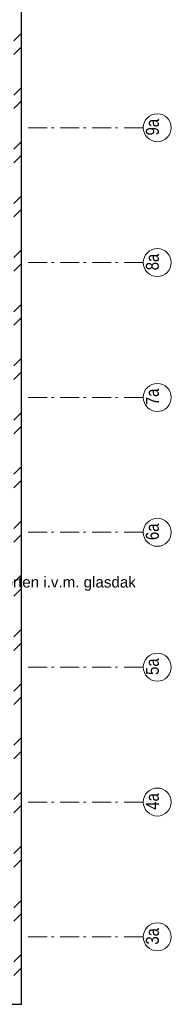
# Model space of a CAD drawing. Header units: millimetres. Extents: x 274611 to 749520, y 175257 to 298905.
# Tile 56 of 251: x 540379 to 542354, y 177312 to 190162. Entities that reach past the tile are written whole.
import ezdxf

# ---------------------------------------------------------------- set-up
doc = ezdxf.new("R2010")
doc.units = ezdxf.units.MM
doc.header["$LTSCALE"] = 400
doc.linetypes.add('STYLE_06', pattern=[1.041641, 0.625, -0.208282, 0.069427, -0.138931])
doc.layers.add('mat-baksteen', color=5, linetype='Continuous', lineweight=25)
doc.layers.add('None', color=7, linetype='Continuous', lineweight=9)
doc.styles.add('Arial', font='arial.ttf', dxfattribs={"height": 211.666667})
doc.styles.add('Arial Narrow', font='ARIALN.TTF', dxfattribs={"height": 222.25})

# ---------------------------------------------------------------- blocks, each defined once
blk = doc.blocks.new('*X928')
at = {"layer": 'None', "lineweight": 9}
for p, q in [((20821, -28676), (20921, -28576)), ((20821, -28853), (20921, -28753)), ((20821, -29384), (20921, -29284)), ((20821, -29560), (20921, -29460)), ((20821, -30091), (20921, -29991)), ((20821, -30267), (20921, -30167)), ((20821, -30798), (20921, -30698)), ((20821, -30974), (20921, -30874)), ((20821, -31505), (20921, -31405)), ((20821, -31681), (20921, -31581)), ((20821, -32212), (20921, -32112)), ((20821, -32388), (20921, -32288)), ((20821, -32919), (20921, -32819)), ((20821, -33095), (20921, -32995)), ((20821, -33626), (20921, -33526)), ((20821, -33803), (20921, -33703)), ((20821, -34333), (20921, -34233)), ((20821, -34510), (20921, -34410)), ((20821, -35040), (20921, -34940)), ((20821, -35217), (20921, -35117)), ((20821, -35747), (20921, -35647)), ((20821, -35924), (20921, -35824)), ((20821, -36455), (20921, -36355)), ((20821, -36631), (20921, -36531)), ((20821, -37162), (20921, -37062)), ((20821, -37338), (20921, -37238)), ((20821, -37869), (20921, -37769)), ((20821, -38045), (20921, -37945)), ((20821, -38576), (20921, -38476)), ((20821, -38752), (20921, -38652)), ((20821, -39283), (20921, -39183)), ((20821, -39459), (20921, -39359)), ((20821, -39990), (20921, -39890)), ((20821, -40167), (20921, -40067)), ((20821, -40697), (20921, -40597)), ((20821, -40874), (20921, -40774))]:
    blk.add_line(p, q, dxfattribs=at)
blk = doc.blocks.new('*U1459')
at = {"layer": 'None', "color": 140, "insert": (18051, -35669), "char_height": 141.11, "attachment_point": 1, "style": 'Arial'}
blk.add_mtext('bestaande staalconstructie inkorten i.v.m. glasdak', dxfattribs=at)

msp = doc.modelspace()

# ---------------------------------------------------------------- linework, layer by layer
at = {"layer": 'mat-baksteen', "lineweight": 25}
for p, q in [((540401.28099, 177312.18879), (540401.28099, 196992.18879)), ((520721.28099, 177312.18879), (540401.28099, 177312.18879))]:
    msp.add_line(p, q, dxfattribs=at)
at = {"layer": 'None', "color": 7, "linetype": 'STYLE_06', "lineweight": 9}
for p, q in [((541988.38874, 188752.18879), (540488.38874, 188752.18879)), ((541988.38874, 186992.18879), (540488.38874, 186992.18879)), ((541988.38874, 185232.18879), (540488.38874, 185232.18879)), ((541988.38874, 183472.18879), (540488.38874, 183472.18879)), ((541988.38874, 181712.18879), (540488.38874, 181712.18879)), ((541988.38874, 179952.18879), (540488.38874, 179952.18879)), ((541988.38874, 178192.18879), (540488.38874, 178192.18879))]:
    msp.add_line(p, q, dxfattribs=at)
at = {"layer": 'None', "color": 43, "linetype": 'Continuous', "lineweight": 9}
for centre in [(542170.99516, 188752.18879), (542170.99516, 186992.18879), (542170.99516, 185232.18879), (542170.99516, 183472.18879), (542170.99516, 181712.18879), (542170.99516, 179952.18879), (542170.99516, 178192.18879)]:
    msp.add_circle(centre, 182.60642, dxfattribs=at)

# ---------------------------------------------------------------- block references
at = {"layer": 'mat-baksteen'}
msp.add_blockref('*X928', (519480.22162, 218562.18879), dxfattribs=at)
at = {"layer": 'None', "color": 7}
msp.add_blockref('*U1459', (519480.22162, 218562.18879), dxfattribs=at)

# ---------------------------------------------------------------- texts
at = {"layer": 'None', "color": 8, "char_height": 169.333333, "attachment_point": 1, "rotation": 90, "style": 'Arial Narrow'}
for s, insert in [('9a', (542022.37033, 188651.27832)), ('8a', (542022.37033, 186891.27832)), ('7a', (542022.37033, 185131.27832)), ('6a', (542022.37033, 183371.27832)), ('5a', (542022.37033, 181611.27832)), ('4a', (542022.37033, 179851.27832)), ('3a', (542022.37033, 178091.27832))]:
    msp.add_mtext(s, dxfattribs=dict(at, insert=insert))

doc.saveas('drawing.dxf')
